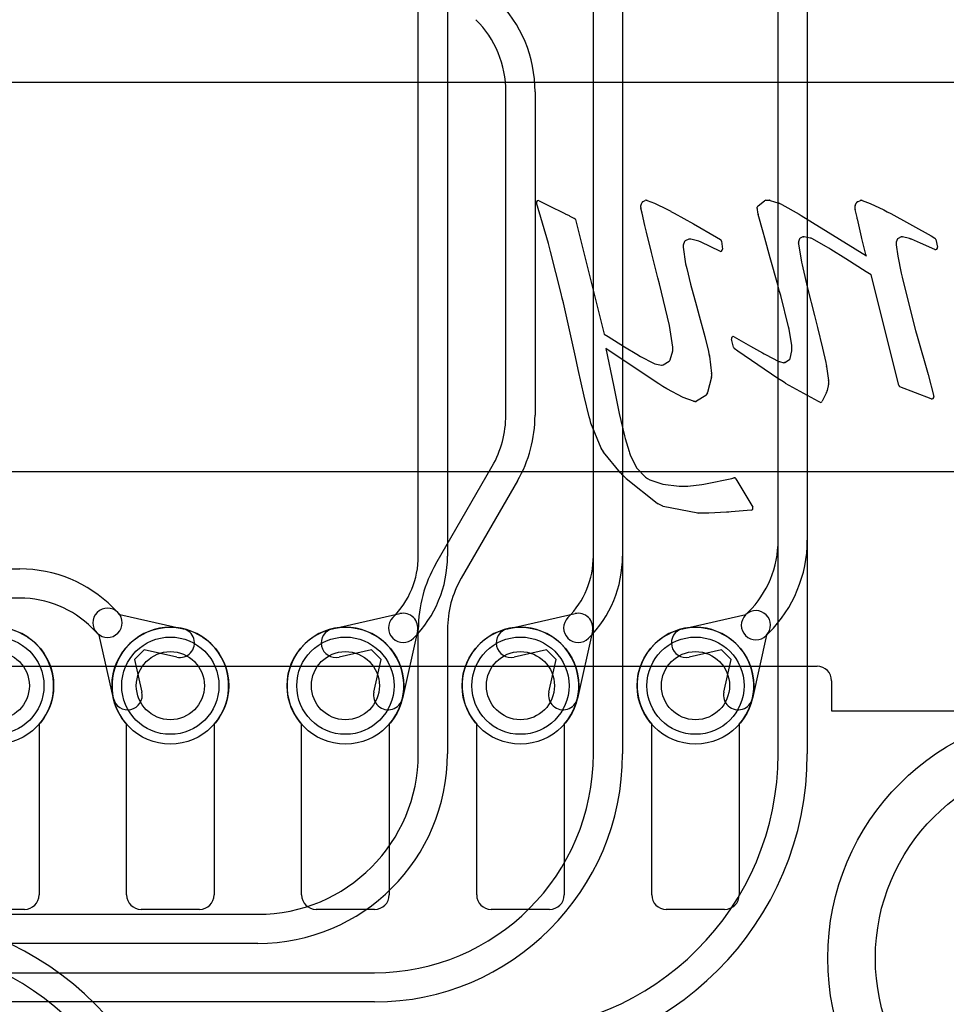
# Model space of a CAD drawing. Extents: x 0 to 29, y 0 to 17.
# Tile 6 of 9: x 17.3 to 22.1, y 4.8 to 9.8. Entities that reach past the tile are written whole.
import ezdxf

# ---------------------------------------------------------------- set-up
doc = ezdxf.new("R2010")
doc.units = 0
for name, color, linetype in [('Hole', 1, 'CONTINUOUS'), ('L1', 3, 'CONTINUOUS'), ('L2', 3, 'CONTINUOUS'), ('L3', 3, 'CONTINUOUS'), ('L4', 3, 'CONTINUOUS'), ('PartsArea-A', 111, 'CONTINUOUS'), ('PartsArea-B', 111, 'CONTINUOUS'), ('PartsSilk-B', 221, 'CONTINUOUS'), ('Resist-A', 2, 'CONTINUOUS'), ('Resist-B', 2, 'CONTINUOUS'), ('Silk-B', 140, 'CONTINUOUS')]:
    doc.layers.add(name, color=color, linetype=linetype)

msp = doc.modelspace()

# ---------------------------------------------------------------- linework, layer by layer
at = {"layer": 'Hole'}
for centre, radius in [((17.2, 6.4), 0.175), ((18.1, 6.4), 0.175), ((19, 6.4), 0.175), ((19.9, 6.4), 0.175), ((20.8, 6.4), 0.175), ((22.75, 5), 1.025)]:
    msp.add_circle(centre, radius, dxfattribs=at)
at = {"layer": 'L1'}
for p, q in [((17.425, 6.20157), (17.425, 5.325)), ((17.875, 5.325), (17.875, 6.20157)), ((18.325, 6.20157), (18.325, 5.325)), ((18.775, 5.325), (18.775, 6.20157)), ((19.225, 6.20157), (19.225, 5.325)), ((19.675, 5.325), (19.675, 6.20157)), ((20.125, 6.20157), (20.125, 5.325)), ((20.575, 5.325), (20.575, 6.20157)), ((21.025, 6.20157), (21.025, 5.325)), ((17.35, 5.25), (17.05, 5.25)), ((18.25, 5.25), (17.95, 5.25)), ((19.15, 5.25), (18.85, 5.25)), ((20.05, 5.25), (19.75, 5.25)), ((20.95, 5.25), (20.65, 5.25))]:
    msp.add_line(p, q, dxfattribs=at)
for centre in [(17.2, 6.4), (18.1, 6.4), (19, 6.4), (19.9, 6.4), (20.8, 6.4)]:
    msp.add_circle(centre, 0.3, dxfattribs=at)
for centre, radius, start, end in [((17.2, 6.4), 0.3, -41.40943, -138.59057), ((18.1, 6.4), 0.3, -41.40943, -138.59057), ((19, 6.4), 0.3, -41.40943, -138.59057), ((19.9, 6.4), 0.3, -41.40943, -138.59057), ((20.8, 6.4), 0.3, -41.40943, -138.59057), ((17.35, 5.325), 0.075, -90, 0), ((17.95, 5.325), 0.075, 180, -90), ((18.25, 5.325), 0.075, -90, 0), ((18.85, 5.325), 0.075, 180, -90), ((19.15, 5.325), 0.075, -90, 0), ((19.75, 5.325), 0.075, 180, -90), ((20.05, 5.325), 0.075, -90, 0), ((20.65, 5.325), 0.075, 180, -90), ((20.95, 5.325), 0.075, -90, 0)]:
    msp.add_arc(centre, radius, start, end, dxfattribs=at)
at = {"layer": 'L2'}
for p, q in [((20.275, 6.04998), (20.275, 9.9336)), ((20.425, 9.9336), (20.425, 6.04998)), ((21.225, 6.04994), (21.225, 9.85147)), ((21.375, 9.85147), (21.375, 6.04994)), ((19.825, 7.7902), (19.825, 9.45147)), ((19.975, 9.45147), (19.975, 7.7902)), ((19.46543, 7.02673), (19.75466, 7.5277)), ((19.88457, 7.4527), (19.59534, 6.95173)), ((19.375, 6.05002), (19.375, 6.68923)), ((19.525, 6.68923), (19.525, 6.05002)), ((11.8713, 5.22502), (18.55, 5.22502)), ((18.55, 5.07502), (11.8713, 5.07502)), ((11.3956, 4.92498), (19.15, 4.92498)), ((19.15, 4.77498), (11.3956, 4.77498))]:
    msp.add_line(p, q, dxfattribs=at)
for centre, radius, start, end in [((19.3, 9.45147), 0.675, 0, 45.0006), ((19.3, 9.45147), 0.525, 0, 45.00077), ((19.3, 7.7902), 0.525, -29.99977, 0), ((19.3, 7.7902), 0.675, -29.99988, 0), ((20.05, 6.68923), 0.675, 150.00012, 180), ((20.05, 6.68923), 0.525, 149.99982, 180), ((18.55, 6.05002), 0.825, -90, 0), ((18.55, 6.05002), 0.975, -90, 0), ((19.15, 6.04998), 1.125, -90, 0), ((19.15, 6.04998), 1.275, -90, 0), ((19.8, 6.04994), 1.425, -90, 0), ((19.8, 6.04994), 1.575, -90, 0)]:
    msp.add_arc(centre, radius, start, end, dxfattribs=at)
at = {"layer": 'L3'}
for p, q in [((19.375, 7.0664), (19.375, 10.64998)), ((19.525, 10.64998), (19.525, 7.0664)), ((20.275, 7.0664), (20.275, 10.65002)), ((20.425, 10.65002), (20.425, 7.0664)), ((21.225, 7.14853), (21.225, 10.65006)), ((21.375, 10.65006), (21.375, 7.14853)), ((17.2, 7), (17.32647, 7)), ((17.32647, 6.85), (17.2, 6.85)), ((17.80377, 6.80229), (17.82991, 6.77615)), ((17.82991, 6.77615), (17.84064, 6.76542)), ((17.84064, 6.76542), (18.16547, 6.69277)), ((18.93453, 6.69277), (19.28061, 6.77017)), ((19.83453, 6.69277), (20.18061, 6.77017)), ((20.73453, 6.69277), (21.05943, 6.76543)), ((21.05759, 6.76365), (21.07123, 6.77729)), ((17.72385, 6.67009), (17.69771, 6.69623)), ((19.37017, 6.68061), (19.29277, 6.33453)), ((20.27017, 6.68061), (20.19277, 6.33453)), ((17.73458, 6.65936), (17.72385, 6.67009)), ((17.80723, 6.33453), (17.73458, 6.65936)), ((21.16543, 6.65943), (21.09277, 6.33453)), ((21.17729, 6.67123), (21.16365, 6.65759)), ((17.96588, 6.58371), (17.91629, 6.53412)), ((18.13273, 6.54639), (17.96588, 6.58371)), ((19.13412, 6.58371), (18.96727, 6.54639)), ((19.18371, 6.53412), (19.13412, 6.58371)), ((20.03412, 6.58371), (19.86727, 6.54639)), ((20.08371, 6.53412), (20.03412, 6.58371)), ((20.93412, 6.58371), (20.76727, 6.54639)), ((20.98371, 6.53412), (20.93412, 6.58371)), ((17.91629, 6.53412), (17.95361, 6.36727)), ((19.14639, 6.36727), (19.18371, 6.53412)), ((20.04639, 6.36727), (20.08371, 6.53412)), ((20.94639, 6.36727), (20.98371, 6.53412))]:
    msp.add_line(p, q, dxfattribs=at)
for centre in [(17.2, 6.4), (18.1, 6.4), (19, 6.4), (19.9, 6.4), (20.8, 6.4)]:
    msp.add_circle(centre, 0.3, dxfattribs=at)
for centre, radius, start, end in [((20.7, 7.14853), 0.525, -45.00077, 0), ((20.7, 7.14853), 0.675, -45.0006, 0), ((18.92757, 7.0664), 0.44743, -45.00091, 0), ((18.92757, 7.0664), 0.59743, -45.00068, 0), ((19.82757, 7.06639), 0.44743, -45, 0.00128), ((19.82757, 7.06639), 0.59743, -45, 0.00096), ((17.32647, 6.325), 0.675, 44.9994, 90), ((17.32647, 6.325), 0.525, 44.99923, 90), ((17.77688, 6.72312), 0.075, 45, -135), ((21.11062, 6.71062), 0.075, -43.04406, 133.04405), ((17.77688, 6.72312), 0.075, -135, 45), ((19.29698, 6.69698), 0.075, 135, -45.00077), ((19.29698, 6.69698), 0.075, -12.60753, 102.60753), ((20.19699, 6.69697), 0.075, 135, -45), ((20.19698, 6.69698), 0.075, -12.60753, 102.60753), ((21.11062, 6.71062), 0.075, 135, -45), ((18.1491, 6.61958), 0.075, -102.60753, 77.39338), ((18.9509, 6.61958), 0.075, 102.60753, -77.39338), ((19.8509, 6.61958), 0.075, 102.60753, -77.39338), ((20.7509, 6.61958), 0.075, 102.60753, -77.39338), ((17.88042, 6.3509), 0.075, -167.39247, 12.60661), ((19.21958, 6.3509), 0.075, 167.39247, -12.60661), ((20.11958, 6.3509), 0.075, 167.39247, -12.60661), ((21.01958, 6.3509), 0.075, 167.39247, -12.60661), ((16.6, 3.65002), 1.575, 0, 90), ((16.6, 3.65002), 1.425, 0, 90)]:
    msp.add_arc(centre, radius, start, end, dxfattribs=at)
at = {"layer": 'L4'}
for p, q in [((17.425, 6.20157), (17.425, 5.325)), ((17.875, 5.325), (17.875, 6.20157)), ((18.325, 6.20157), (18.325, 5.325)), ((18.775, 5.325), (18.775, 6.20157)), ((19.225, 6.20157), (19.225, 5.325)), ((19.675, 5.325), (19.675, 6.20157)), ((20.125, 6.20157), (20.125, 5.325)), ((20.575, 5.325), (20.575, 6.20157)), ((21.025, 6.20157), (21.025, 5.325)), ((17.35, 5.25), (17.05, 5.25)), ((18.25, 5.25), (17.95, 5.25)), ((19.15, 5.25), (18.85, 5.25)), ((20.05, 5.25), (19.75, 5.25)), ((20.95, 5.25), (20.65, 5.25))]:
    msp.add_line(p, q, dxfattribs=at)
for centre in [(17.2, 6.4), (18.1, 6.4), (19, 6.4), (19.9, 6.4), (20.8, 6.4)]:
    msp.add_circle(centre, 0.3, dxfattribs=at)
for centre, radius, start, end in [((17.2, 6.4), 0.3, -41.40943, -138.59057), ((18.1, 6.4), 0.3, -41.40943, -138.59057), ((19, 6.4), 0.3, -41.40943, -138.59057), ((19.9, 6.4), 0.3, -41.40943, -138.59057), ((20.8, 6.4), 0.3, -41.40943, -138.59057), ((17.35, 5.325), 0.075, -90, 0), ((17.95, 5.325), 0.075, 180, -90), ((18.25, 5.325), 0.075, -90, 0), ((18.85, 5.325), 0.075, 180, -90), ((19.15, 5.325), 0.075, -90, 0), ((19.75, 5.325), 0.075, 180, -90), ((20.05, 5.325), 0.075, -90, 0), ((20.65, 5.325), 0.075, 180, -90), ((20.95, 5.325), 0.075, -90, 0)]:
    msp.add_arc(centre, radius, start, end, dxfattribs=at)
at = {"layer": 'PartsArea-A'}
for p, q in [((23.5, 9.5), (5.5, 9.5)), ((5.5, 7.5), (23.5, 7.5))]:
    msp.add_line(p, q, dxfattribs=at)
at = {"layer": 'PartsArea-B'}
for p, q in [((23.5, 9.5), (5.5, 9.5)), ((5.5, 7.5), (23.5, 7.5))]:
    msp.add_line(p, q, dxfattribs=at)
at = {"layer": 'PartsSilk-B'}
for p, q in [((20.04342, 8.67171), (19.98253, 8.88097)), ((19.99688, 8.89256), (20.04342, 8.86745)), ((20.04342, 8.86745), (20.12869, 8.82607)), ((20.51929, 8.85706), (20.51929, 8.86803)), ((20.52025, 8.87231), (20.52538, 8.88313)), ((20.53061, 8.88835), (20.54199, 8.89364)), ((20.54711, 8.89453), (20.54844, 8.89441)), ((20.55102, 8.89382), (20.58866, 8.87983)), ((20.58958, 8.87944), (20.6555, 8.84715)), ((21.11797, 8.85317), (21.11797, 8.85863)), ((21.12187, 8.86655), (21.15564, 8.89257)), ((21.16174, 8.89465), (21.18048, 8.89465)), ((21.18348, 8.89419), (21.22861, 8.87999)), ((21.22965, 8.8796), (21.23638, 8.87663)), ((21.23638, 8.87663), (21.24302, 8.87388)), ((21.24409, 8.87336), (21.3333, 8.8234)), ((21.62044, 8.84963), (21.62044, 8.86548)), ((21.62147, 8.8699), (21.62746, 8.88205)), ((21.62936, 8.8847), (21.63001, 8.88535)), ((21.63314, 8.88747), (21.64793, 8.89381)), ((21.65273, 8.89458), (21.65469, 8.89441)), ((21.65733, 8.89382), (21.69734, 8.87889)), ((21.69814, 8.87855), (21.76765, 8.8454)), ((20.12922, 8.82579), (20.13043, 8.82511)), ((20.13043, 8.82511), (20.1497, 8.81576)), ((20.1497, 8.81576), (20.15201, 8.81469)), ((20.15201, 8.81469), (20.15417, 8.81377)), ((20.15473, 8.81351), (20.17853, 8.80158)), ((20.52558, 8.82764), (20.51953, 8.85489)), ((20.54009, 8.76467), (20.5256, 8.82757)), ((20.65585, 8.84697), (20.67282, 8.83782)), ((20.673, 8.83772), (20.69031, 8.82864)), ((20.69051, 8.82853), (20.79037, 8.77321)), ((21.12106, 8.83013), (21.11803, 8.8507)), ((21.12193, 8.82616), (21.1212, 8.82939)), ((21.12282, 8.82251), (21.12197, 8.82599)), ((21.14775, 8.73018), (21.12288, 8.82227)), ((21.3338, 8.8231), (21.34419, 8.81645)), ((21.34419, 8.81645), (21.67867, 8.60906)), ((21.62906, 8.81365), (21.62073, 8.84722)), ((21.63057, 8.80631), (21.62906, 8.81365)), ((21.63218, 8.79883), (21.63063, 8.80604)), ((21.768, 8.84522), (21.7858, 8.83587)), ((21.7858, 8.83587), (21.80395, 8.82653)), ((21.80423, 8.82638), (22.01124, 8.71125)), ((20.18375, 8.79507), (20.33129, 8.20648)), ((20.5482, 8.7311), (20.54011, 8.76456)), ((20.79053, 8.77312), (20.90755, 8.70542)), ((21.65376, 8.70681), (21.63222, 8.79865)), ((20.574, 8.62676), (20.54821, 8.73105)), ((20.90777, 8.70529), (20.92924, 8.69245)), ((21.15586, 8.70069), (21.14776, 8.73014)), ((21.35196, 8.70668), (21.33784, 8.69995)), ((21.35592, 8.70668), (21.35196, 8.70668)), ((21.35905, 8.70701), (21.35723, 8.70677)), ((21.39009, 8.70067), (21.35905, 8.70701)), ((21.65605, 8.69755), (21.65379, 8.70669)), ((21.85672, 8.70668), (21.84172, 8.69875)), ((21.86086, 8.70668), (21.85672, 8.70668)), ((21.86365, 8.70701), (21.86253, 8.70682)), ((21.89959, 8.69891), (21.86365, 8.70701)), ((22.01154, 8.71108), (22.03101, 8.69935)), ((20.04888, 8.65165), (20.04342, 8.67171)), ((20.74376, 8.683), (20.73618, 8.66469)), ((20.73618, 8.66469), (20.73618, 8.6532)), ((20.73618, 8.6532), (20.74909, 8.56849)), ((20.74678, 8.68635), (20.74376, 8.683)), ((20.76633, 8.69449), (20.74678, 8.68635)), ((20.77211, 8.69449), (20.76633, 8.69449)), ((20.77551, 8.69484), (20.77335, 8.69457)), ((20.81809, 8.68391), (20.77551, 8.69484)), ((20.82938, 8.67894), (20.81809, 8.68391)), ((20.92437, 8.63261), (20.82938, 8.67894)), ((20.93405, 8.68496), (20.93869, 8.64269)), ((21.18409, 8.59886), (21.15586, 8.70067)), ((21.3297, 8.67483), (21.32955, 8.67136)), ((21.32955, 8.67136), (21.3451, 8.57711)), ((21.33557, 8.69715), (21.32971, 8.68108)), ((21.32971, 8.68108), (21.32971, 8.67526)), ((21.33661, 8.69855), (21.33557, 8.69715)), ((21.33784, 8.69995), (21.33661, 8.69855)), ((21.39396, 8.6991), (21.39009, 8.70067)), ((21.39786, 8.69748), (21.39396, 8.6991)), ((21.47396, 8.65476), (21.39786, 8.69748)), ((21.48521, 8.64792), (21.47396, 8.65476)), ((21.67669, 8.61644), (21.65607, 8.69748)), ((21.83912, 8.69572), (21.83219, 8.67894)), ((21.83219, 8.67894), (21.83219, 8.67282)), ((21.83219, 8.67282), (21.83239, 8.66573)), ((21.83239, 8.66573), (21.84052, 8.60818)), ((21.84032, 8.69715), (21.83912, 8.69572)), ((21.84172, 8.69875), (21.84032, 8.69715)), ((21.9046, 8.69692), (21.89959, 8.69891)), ((21.9104, 8.69484), (21.90493, 8.69679)), ((21.95718, 8.67506), (21.9104, 8.69484)), ((22.0306, 8.64208), (21.95718, 8.67506)), ((22.0356, 8.69299), (22.04459, 8.65335)), ((20.05442, 8.63163), (20.04889, 8.65161)), ((20.10943, 8.41478), (20.05442, 8.63163)), ((20.607, 8.49543), (20.57401, 8.62672)), ((21.49666, 8.641), (21.48524, 8.6479)), ((21.57379, 8.59318), (21.49666, 8.641)), ((21.67867, 8.60906), (21.67672, 8.61631)), ((21.84052, 8.60818), (21.85799, 8.5208)), ((20.74909, 8.56849), (20.75189, 8.55629)), ((20.75189, 8.55629), (20.75472, 8.54432)), ((21.22291, 8.45985), (21.1841, 8.59884)), ((21.3451, 8.57711), (21.34825, 8.56212)), ((21.34825, 8.56212), (21.35161, 8.54712)), ((21.67812, 8.52773), (21.57379, 8.59318)), ((20.75472, 8.54432), (20.77522, 8.46276)), ((21.35161, 8.54712), (21.37613, 8.44351)), ((21.70301, 8.51202), (21.67812, 8.52773)), ((21.84544, 7.94361), (21.70301, 8.51202)), ((21.85799, 8.5208), (21.86293, 8.49894)), ((20.61454, 8.4652), (20.607, 8.49543)), ((20.62606, 8.422), (20.61458, 8.46504)), ((20.77522, 8.46276), (20.80445, 8.3528)), ((21.2323, 8.42611), (21.22302, 8.45943)), ((21.86293, 8.49894), (21.86804, 8.47708)), ((21.86804, 8.47708), (21.93154, 8.22555)), ((20.11486, 8.39138), (20.10943, 8.41478)), ((20.66614, 8.25099), (20.62606, 8.422)), ((21.23814, 8.40541), (21.23231, 8.42607)), ((21.27906, 8.24389), (21.23814, 8.40541)), ((21.37613, 8.44351), (21.41146, 8.30199)), ((20.12056, 8.36813), (20.11489, 8.39126)), ((20.18305, 8.09018), (20.12056, 8.36813)), ((20.80456, 8.35239), (20.81152, 8.32636)), ((20.81152, 8.32636), (20.81881, 8.30073)), ((20.81885, 8.30058), (20.84737, 8.19415)), ((21.41146, 8.30199), (21.42008, 8.26793)), ((20.68309, 8.1396), (20.66614, 8.25099)), ((21.42009, 8.2679), (21.42665, 8.24162)), ((20.33129, 8.20648), (20.35143, 8.19415)), ((21.28157, 8.23228), (21.27906, 8.24389)), ((21.284, 8.22063), (21.28157, 8.23228)), ((21.29585, 8.14981), (21.284, 8.22063)), ((21.42667, 8.24156), (21.45258, 8.13482)), ((21.93154, 8.22555), (21.93932, 8.19695)), ((20.35147, 8.19413), (20.43543, 8.14223)), ((20.84741, 8.19397), (20.86651, 8.1172)), ((20.99509, 8.13903), (20.9844, 8.18152)), ((20.99905, 8.19265), (21.08231, 8.14526)), ((21.29585, 8.12125), (21.29585, 8.14981)), ((21.93932, 8.19695), (21.99571, 7.99991)), ((20.36618, 8.11365), (20.33855, 8.13322)), ((20.33855, 8.13322), (20.37791, 7.94493)), ((20.61102, 7.95106), (20.36643, 8.11348)), ((20.43543, 8.14223), (20.49863, 8.10378)), ((20.49863, 8.10378), (20.51734, 8.09249)), ((20.67033, 8.07428), (20.68289, 8.12054)), ((20.68289, 8.12635), (20.68309, 8.1396)), ((20.68289, 8.12054), (20.68289, 8.1262)), ((20.8666, 8.11683), (20.86891, 8.10573)), ((20.86891, 8.10573), (20.87132, 8.09501)), ((21.0177, 8.11962), (20.99888, 8.1334)), ((21.22365, 7.97866), (21.01796, 8.11944)), ((21.08231, 8.14526), (21.14458, 8.11009)), ((21.1447, 8.11002), (21.15362, 8.10482)), ((21.15362, 8.10482), (21.16296, 8.09988)), ((21.16296, 8.09988), (21.22509, 8.06777)), ((21.28739, 8.08173), (21.29585, 8.12125)), ((21.4526, 8.13472), (21.46962, 8.06135)), ((20.1968, 8.02565), (20.18305, 8.09018)), ((20.51734, 8.09249), (20.58367, 8.0572)), ((20.58367, 8.0572), (20.58738, 8.05557)), ((20.58738, 8.05557), (20.59125, 8.05417)), ((20.59125, 8.05417), (20.62606, 8.04783)), ((20.62606, 8.04783), (20.62905, 8.04799)), ((20.62927, 8.048), (20.63312, 8.04815)), ((20.63312, 8.04815), (20.66542, 8.06705)), ((20.66542, 8.06705), (20.66789, 8.07057)), ((20.66789, 8.07057), (20.67033, 8.07428)), ((20.87148, 8.09405), (20.8826, 8.00468)), ((21.22509, 8.06777), (21.22805, 8.06653)), ((21.22805, 8.06653), (21.23124, 8.0653)), ((21.23124, 8.0653), (21.25508, 8.05999)), ((21.25512, 8.06), (21.25628, 8.06014)), ((21.25696, 8.0602), (21.25982, 8.06035)), ((21.25982, 8.06035), (21.284, 8.07571)), ((21.284, 8.07571), (21.28563, 8.0787)), ((21.28577, 8.07894), (21.28739, 8.08173)), ((21.46969, 8.06104), (21.47165, 8.05118)), ((21.47165, 8.05118), (21.47384, 8.04182)), ((20.22713, 7.88783), (20.19681, 8.02558)), ((20.88268, 8.00317), (20.8825, 7.99682)), ((20.8825, 7.99682), (20.8825, 7.98815)), ((21.47402, 8.04084), (21.48351, 7.96832)), ((21.99579, 7.99965), (22.02485, 7.88645)), ((20.37791, 7.94493), (20.40153, 7.8327)), ((20.63221, 7.93825), (20.61138, 7.95083)), ((20.8822, 7.98573), (20.86256, 7.90711)), ((21.24357, 7.96613), (21.22398, 7.97844)), ((21.26318, 7.95391), (21.2436, 7.96611)), ((21.43231, 7.85999), (21.26362, 7.95366)), ((21.48324, 7.94998), (21.47686, 7.91658)), ((21.48358, 7.96662), (21.48342, 7.96261)), ((21.48342, 7.96261), (21.48342, 7.95186)), ((20.65306, 7.92577), (20.63224, 7.93823)), ((20.73593, 7.88153), (20.65349, 7.92553)), ((20.85817, 7.89919), (20.85546, 7.89492)), ((20.86133, 7.90421), (20.85831, 7.8994)), ((21.47364, 7.90668), (21.45178, 7.86174)), ((21.47532, 7.91149), (21.47415, 7.90793)), ((21.47657, 7.91544), (21.47535, 7.91159)), ((22.01154, 7.87464), (21.85152, 7.93672)), ((20.25326, 7.78207), (20.22719, 7.88758)), ((20.78945, 7.86141), (20.73714, 7.88098)), ((20.79637, 7.86044), (20.79207, 7.86082)), ((20.80084, 7.86059), (20.79781, 7.86042)), ((20.85237, 7.89183), (20.80564, 7.86213)), ((21.43857, 7.85704), (21.43294, 7.85966)), ((20.40157, 7.83251), (20.40488, 7.81611)), ((20.40488, 7.81611), (20.40842, 7.79948)), ((20.40842, 7.79948), (20.43491, 7.6837)), ((20.25773, 7.76563), (20.25332, 7.78184)), ((20.26214, 7.74971), (20.25774, 7.76559)), ((20.31509, 7.62045), (20.26253, 7.74858)), ((20.43491, 7.6837), (20.43653, 7.67697)), ((20.43653, 7.67697), (20.43845, 7.67046)), ((20.43845, 7.67046), (20.45839, 7.60374)), ((20.32134, 7.61026), (20.31588, 7.61891)), ((20.32724, 7.60127), (20.32144, 7.61012)), ((20.41495, 7.49407), (20.32786, 7.60041)), ((20.45839, 7.60374), (20.46051, 7.59707)), ((20.46053, 7.59699), (20.46526, 7.58169)), ((20.46526, 7.58169), (20.49811, 7.51763)), ((20.42639, 7.48202), (20.41545, 7.49352)), ((20.49811, 7.51763), (20.54275, 7.47141)), ((20.4429, 7.46417), (20.42661, 7.48178)), ((20.60222, 7.33674), (20.444, 7.46315)), ((20.54275, 7.47141), (20.55348, 7.46467)), ((20.55348, 7.46467), (20.56447, 7.45818)), ((20.56447, 7.45818), (20.63187, 7.4352)), ((20.85231, 7.43663), (20.98696, 7.46558)), ((20.98696, 7.46558), (20.99731, 7.46799)), ((21.00819, 7.46333), (21.09422, 7.31752)), ((20.63187, 7.4352), (20.71679, 7.42586)), ((20.71679, 7.42586), (20.76051, 7.42586)), ((20.76051, 7.42586), (20.83345, 7.43328)), ((20.83345, 7.43328), (20.84278, 7.43484)), ((20.84278, 7.43484), (20.85231, 7.43663)), ((20.61799, 7.32869), (20.60403, 7.33559)), ((20.63213, 7.32189), (20.61809, 7.32863)), ((20.81217, 7.28718), (20.63458, 7.32109)), ((20.8338, 7.28715), (20.81413, 7.287)), ((20.86795, 7.28715), (20.8338, 7.28715)), ((20.95928, 7.29133), (20.86841, 7.28716)), ((20.97131, 7.29208), (20.95944, 7.29134)), ((20.98323, 7.29292), (20.97143, 7.29209)), ((21.08653, 7.30248), (20.98345, 7.29294))]:
    msp.add_line(p, q, dxfattribs=at)
for centre, radius, start, end in [((19.99213, 8.88376), 0.01, 61.64104, -163.79481), ((20.52929, 8.86803), 0.01, 154.66472, 180), ((20.52929, 8.85706), 0.01, 180, -167.46498), ((20.53442, 8.87885), 0.01, 134.67584, 154.66472), ((20.53483, 8.87928), 0.01, 114.95115, 138.08094), ((20.54621, 8.88457), 0.01, 84.83669, 114.95115), ((20.54754, 8.88445), 0.01, 69.6251, 84.83669), ((20.58518, 8.87046), 0.01, 63.89617, 69.6251), ((21.12797, 8.85863), 0.01, 127.60354, 180), ((21.16174, 8.88465), 0.01, 90, 127.60354), ((21.18048, 8.88465), 0.01, 72.54344, 90), ((21.22561, 8.87045), 0.01, 66.1771, 72.54344), ((21.2392, 8.86464), 0.01, 60.71717, 67.53882), ((21.63044, 8.86548), 0.01, 153.76806, 180), ((21.63643, 8.87763), 0.01, 135, 153.76806), ((21.63708, 8.87828), 0.01, 113.20611, 135), ((21.65187, 8.88462), 0.01, 85.06501, 113.20611), ((21.65383, 8.88445), 0.01, 69.5177, 85.06501), ((21.69384, 8.86952), 0.01, 64.53665, 69.5177), ((20.12432, 8.81707), 0.01, 60.66721, 64.10085), ((20.15025, 8.80457), 0.01, 63.3837, 66.92178), ((20.53534, 8.82981), 0.01, -167.46498, -167.04835), ((20.6511, 8.83817), 0.01, 61.64104, 63.89617), ((20.66807, 8.82902), 0.01, 60.46122, 61.64104), ((20.68566, 8.81978), 0.01001, 61.00102, 62.30813), ((21.12792, 8.85216), 0.01, 174.2039, -171.60243), ((21.13095, 8.83159), 0.01, -171.60243, -167.28466), ((21.13168, 8.82836), 0.01, -167.28466, -166.28353), ((21.13253, 8.82488), 0.01, -166.28353, -164.86552), ((21.32841, 8.81468), 0.01, 57.37496, 60.71717), ((21.63044, 8.84963), 0.01, 180, -166.06099), ((21.64036, 8.80833), 0.01, -168.3416, -166.7562), ((21.76335, 8.83637), 0.01, 62.2815, 64.53665), ((21.79937, 8.81764), 0.01, 60.92314, 62.74313), ((20.17405, 8.79264), 0.01, 14.06404, 63.3837), ((20.54983, 8.76691), 0.01, -167.04835, -166.40844), ((20.78552, 8.76446), 0.01, 59.94968, 61.00102), ((21.64196, 8.80093), 0.01, -167.88124, -166.82507), ((20.55792, 8.73345), 0.01, -166.40844, -166.11658), ((20.90264, 8.69671), 0.01, 59.12471, 60.58918), ((21.1574, 8.73279), 0.01, -164.86552, -164.62928), ((21.35592, 8.71668), 0.01, -90, -82.46975), ((21.6635, 8.70909), 0.01, -166.82507, -166.11658), ((21.86086, 8.71668), 0.01, -90, -80.38697), ((22.00638, 8.70251), 0.01, 58.94784, 60.92314), ((20.77211, 8.70449), 0.01, -90, -82.87498), ((20.92411, 8.68387), 0.01, 6.25793, 59.12471), ((21.1655, 8.70334), 0.01, -164.62928, -164.51881), ((21.31971, 8.67526), 0.01, -2.46466, 0), ((21.66576, 8.69995), 0.01, -166.11658, -165.69972), ((21.90829, 8.70621), 0.01, -111.66304, -109.6307), ((22.03484, 8.65114), 0.01, -115.07918, 12.77124), ((22.02585, 8.69078), 0.01, 12.77124, 58.94784), ((20.05853, 8.65428), 0.01, -164.75493, -164.51881), ((20.58371, 8.62916), 0.01, -166.11658, -165.8804), ((20.92875, 8.6416), 0.01, -115.97571, 6.25793), ((21.49041, 8.65646), 0.01, -121.33721, -121.1308), ((21.68638, 8.61891), 0.01, -165.69972, -164.93577), ((21.19373, 8.60153), 0.01, -164.51881, -164.39307), ((20.62424, 8.46762), 0.01, -165.99156, -165.04644), ((21.23261, 8.46227), 0.01, -165.99156, -163.50378), ((21.24193, 8.42879), 0.01, -164.44827, -164.21205), ((20.1246, 8.39364), 0.01, -166.93666, -166.22786), ((20.79483, 8.35007), 0.01, 13.41107, 15.84308), ((20.80919, 8.29799), 0.01, 15.00891, 15.89819), ((21.41039, 8.26548), 0.01, 14.00844, 14.18918), ((21.41695, 8.2392), 0.01, 13.64724, 14.00844), ((20.34621, 8.18562), 0.01, 58.27994, 58.53513), ((20.83771, 8.19156), 0.01, 13.95282, 15.00891), ((20.9941, 8.18396), 0.01, 60.33328, -165.8804), ((20.37196, 8.12181), 0.01, -125.31121, -123.57881), ((20.69289, 8.1262), 0.01, 179.14063, 180), ((20.85681, 8.11479), 0.01, 11.77063, 13.95282), ((21.00479, 8.14147), 0.01, -165.8804, -126.21689), ((21.02361, 8.12769), 0.01, -126.21689, -124.40523), ((21.13966, 8.10138), 0.01, 59.74356, 60.53929), ((21.44286, 8.13246), 0.01, 13.06334, 13.64724), ((20.62966, 8.03801), 0.01, 92.23564, 93.49769), ((20.86156, 8.09282), 0.01, 7.06814, 12.64685), ((21.25632, 8.05007), 0.01, 96.89055, 97.12502), ((21.25748, 8.05021), 0.01, 92.97967, 96.89055), ((21.29441, 8.07391), 0.01, 149.79307, 151.38497), ((21.45988, 8.05909), 0.01, 11.24253, 13.06334), ((20.20658, 8.02773), 0.01, -167.99329, -167.58922), ((20.87268, 8.00345), 0.01, -1.60386, 7.06814), ((21.4641, 8.03954), 0.01, 7.46597, 13.17493), ((21.9861, 7.99716), 0.01, 14.41127, 15.96902), ((20.61655, 7.95939), 0.01, -123.57881, -121.1308), ((20.8725, 7.98815), 0.01, -14.00844, 0), ((21.2293, 7.98691), 0.01, -124.40523, -122.1329), ((21.24889, 7.9746), 0.01, -122.1329, -121.92646), ((21.26847, 7.9624), 0.01, -121.92646, -119.02677), ((21.47342, 7.95186), 0.01, -10.83791, 0), ((21.47359, 7.96702), 0.01, -2.2929, 7.46597), ((20.63738, 7.94681), 0.01, -121.1308, -120.92446), ((20.6582, 7.93435), 0.01, -120.92446, -118.10282), ((20.84701, 7.90027), 0.01, -57.58155, -32.33938), ((20.84984, 7.90472), 0.01, -33.57881, -32.1329), ((20.85286, 7.90953), 0.01, -32.1329, -14.00844), ((21.46465, 7.91105), 0.01, -25.92419, -18.18127), ((21.46582, 7.91461), 0.01, -18.18127, -17.5831), ((21.46704, 7.91846), 0.01, -17.5831, -10.83791), ((21.85514, 7.94604), 0.01, -165.93596, -111.22677), ((20.2369, 7.88998), 0.01, -167.58922, -166.11658), ((20.74064, 7.89035), 0.01, -118.10282, -110.4823), ((20.79295, 7.87078), 0.01, -110.4823, -95.04917), ((20.79725, 7.8704), 0.01, -95.04917, -86.78837), ((20.80028, 7.87057), 0.01, -86.78837, -57.58155), ((21.43716, 7.86873), 0.01, -119.02677, -114.95115), ((21.44279, 7.86611), 0.01, -114.95115, -25.92419), ((22.01516, 7.88396), 0.01, -111.22677, 14.41127), ((20.39177, 7.83053), 0.01, 11.42232, 12.53502), ((20.26297, 7.78447), 0.01, -166.11658, -164.75493), ((20.26738, 7.76826), 0.01, -164.75493, -164.51881), ((20.27178, 7.75238), 0.01, -164.51881, -157.66661), ((20.32434, 7.62425), 0.01, -157.66661, -147.73965), ((20.3298, 7.6156), 0.01, -147.73965, -146.75506), ((20.3356, 7.60675), 0.01001, -146.75506, -140.67836), ((20.45098, 7.59404), 0.01, 17.16595, 17.63772), ((20.42269, 7.50041), 0.01, -140.67836, -136.41893), ((20.43386, 7.48867), 0.01, -138.32364, -136.45842), ((20.45024, 7.47096), 0.01, -137.22907, -128.624), ((20.99958, 7.45825), 0.01, 30.5411, 103.11915), ((20.60846, 7.34455), 0.01, -128.624, -116.3087), ((20.62242, 7.33765), 0.01001, -116.3087, -115.64307), ((20.63646, 7.33091), 0.01001, -115.64307, -100.83791), ((20.81405, 7.297), 0.01, -100.83791, -89.54164), ((20.86795, 7.29715), 0.01, -90, -87.36362), ((20.95882, 7.30132), 0.01, -87.36362, -86.44511), ((20.97069, 7.30206), 0.01, -86.44511, -85.75514), ((20.98253, 7.3029), 0.01, -85.98783, -84.72259), ((21.08561, 7.31244), 0.01, -84.72259, 30.5411)]:
    msp.add_arc(centre, radius, start, end, dxfattribs=at)
at = {"layer": 'Resist-A'}
for p, q in [((7.575, 6.5), (21.425, 6.5)), ((21.5, 6.425), (21.5, 6.27)), ((21.5, 6.27), (22.75, 6.27))]:
    msp.add_line(p, q, dxfattribs=at)
for centre, radius in [((17.2, 6.4), 0.25), ((18.1, 6.4), 0.25), ((19, 6.4), 0.25), ((19.9, 6.4), 0.25), ((20.8, 6.4), 0.25), ((22.75, 5), 1.27)]:
    msp.add_circle(centre, radius, dxfattribs=at)
msp.add_arc((21.425, 6.425), 0.075, 0, 90, dxfattribs=at)
at = {"layer": 'Resist-B'}
for p, q in [((7.575, 6.5), (21.425, 6.5)), ((21.5, 6.425), (21.5, 6.27)), ((21.5, 6.27), (22.75, 6.27))]:
    msp.add_line(p, q, dxfattribs=at)
for centre, radius in [((17.2, 6.4), 0.25), ((18.1, 6.4), 0.25), ((19, 6.4), 0.25), ((19.9, 6.4), 0.25), ((20.8, 6.4), 0.25), ((22.75, 5), 1.27)]:
    msp.add_circle(centre, radius, dxfattribs=at)
msp.add_arc((21.425, 6.425), 0.075, 0, 90, dxfattribs=at)
at = {"layer": 'Silk-B'}
for p, q in [((20.04342, 8.67171), (19.98253, 8.88097)), ((19.99688, 8.89256), (20.04342, 8.86745)), ((20.04342, 8.86745), (20.12869, 8.82607)), ((20.51929, 8.85706), (20.51929, 8.86803)), ((20.52025, 8.87231), (20.52538, 8.88313)), ((20.53061, 8.88835), (20.54199, 8.89364)), ((20.54711, 8.89453), (20.54844, 8.89441)), ((20.55102, 8.89382), (20.58866, 8.87983)), ((20.58958, 8.87944), (20.6555, 8.84715)), ((21.11797, 8.85317), (21.11797, 8.85863)), ((21.12187, 8.86655), (21.15564, 8.89257)), ((21.16174, 8.89465), (21.18048, 8.89465)), ((21.18348, 8.89419), (21.22861, 8.87999)), ((21.22965, 8.8796), (21.23638, 8.87663)), ((21.23638, 8.87663), (21.24302, 8.87388)), ((21.24409, 8.87336), (21.3333, 8.8234)), ((21.62044, 8.84963), (21.62044, 8.86548)), ((21.62147, 8.8699), (21.62746, 8.88205)), ((21.62936, 8.8847), (21.63001, 8.88535)), ((21.63314, 8.88747), (21.64793, 8.89381)), ((21.65273, 8.89458), (21.65469, 8.89441)), ((21.65733, 8.89382), (21.69734, 8.87889)), ((21.69814, 8.87855), (21.76765, 8.8454)), ((20.12922, 8.82579), (20.13043, 8.82511)), ((20.13043, 8.82511), (20.1497, 8.81576)), ((20.1497, 8.81576), (20.15201, 8.81469)), ((20.15201, 8.81469), (20.15417, 8.81377)), ((20.15473, 8.81351), (20.17853, 8.80158)), ((20.52558, 8.82764), (20.51953, 8.85489)), ((20.54009, 8.76467), (20.5256, 8.82757)), ((20.65585, 8.84697), (20.67282, 8.83782)), ((20.673, 8.83772), (20.69031, 8.82864)), ((20.69051, 8.82853), (20.79037, 8.77321)), ((21.12106, 8.83013), (21.11803, 8.8507)), ((21.12193, 8.82616), (21.1212, 8.82939)), ((21.12282, 8.82251), (21.12197, 8.82599)), ((21.14775, 8.73018), (21.12288, 8.82227)), ((21.3338, 8.8231), (21.34419, 8.81645)), ((21.34419, 8.81645), (21.67867, 8.60906)), ((21.62906, 8.81365), (21.62073, 8.84722)), ((21.63057, 8.80631), (21.62906, 8.81365)), ((21.63218, 8.79883), (21.63063, 8.80604)), ((21.768, 8.84522), (21.7858, 8.83587)), ((21.7858, 8.83587), (21.80395, 8.82653)), ((21.80423, 8.82638), (22.01124, 8.71125)), ((20.18375, 8.79507), (20.33129, 8.20648)), ((20.5482, 8.7311), (20.54011, 8.76456)), ((20.79053, 8.77312), (20.90755, 8.70542)), ((21.65376, 8.70681), (21.63222, 8.79865)), ((20.574, 8.62676), (20.54821, 8.73105)), ((20.90777, 8.70529), (20.92924, 8.69245)), ((21.15586, 8.70069), (21.14776, 8.73014)), ((21.35196, 8.70668), (21.33784, 8.69995)), ((21.35592, 8.70668), (21.35196, 8.70668)), ((21.35905, 8.70701), (21.35723, 8.70677)), ((21.39009, 8.70067), (21.35905, 8.70701)), ((21.65605, 8.69755), (21.65379, 8.70669)), ((21.85672, 8.70668), (21.84172, 8.69875)), ((21.86086, 8.70668), (21.85672, 8.70668)), ((21.86365, 8.70701), (21.86253, 8.70682)), ((21.89959, 8.69891), (21.86365, 8.70701)), ((22.01154, 8.71108), (22.03101, 8.69935)), ((20.04888, 8.65165), (20.04342, 8.67171)), ((20.74376, 8.683), (20.73618, 8.66469)), ((20.73618, 8.66469), (20.73618, 8.6532)), ((20.73618, 8.6532), (20.74909, 8.56849)), ((20.74678, 8.68635), (20.74376, 8.683)), ((20.76633, 8.69449), (20.74678, 8.68635)), ((20.77211, 8.69449), (20.76633, 8.69449)), ((20.77551, 8.69484), (20.77335, 8.69457)), ((20.81809, 8.68391), (20.77551, 8.69484)), ((20.82938, 8.67894), (20.81809, 8.68391)), ((20.92437, 8.63261), (20.82938, 8.67894)), ((20.93405, 8.68496), (20.93869, 8.64269)), ((21.18409, 8.59886), (21.15586, 8.70067)), ((21.3297, 8.67483), (21.32955, 8.67136)), ((21.32955, 8.67136), (21.3451, 8.57711)), ((21.33557, 8.69715), (21.32971, 8.68108)), ((21.32971, 8.68108), (21.32971, 8.67526)), ((21.33661, 8.69855), (21.33557, 8.69715)), ((21.33784, 8.69995), (21.33661, 8.69855)), ((21.39396, 8.6991), (21.39009, 8.70067)), ((21.39786, 8.69748), (21.39396, 8.6991)), ((21.47396, 8.65476), (21.39786, 8.69748)), ((21.48521, 8.64792), (21.47396, 8.65476)), ((21.67669, 8.61644), (21.65607, 8.69748)), ((21.83912, 8.69572), (21.83219, 8.67894)), ((21.83219, 8.67894), (21.83219, 8.67282)), ((21.83219, 8.67282), (21.83239, 8.66573)), ((21.83239, 8.66573), (21.84052, 8.60818)), ((21.84032, 8.69715), (21.83912, 8.69572)), ((21.84172, 8.69875), (21.84032, 8.69715)), ((21.9046, 8.69692), (21.89959, 8.69891)), ((21.9104, 8.69484), (21.90493, 8.69679)), ((21.95718, 8.67506), (21.9104, 8.69484)), ((22.0306, 8.64208), (21.95718, 8.67506)), ((22.0356, 8.69299), (22.04459, 8.65335)), ((20.05442, 8.63163), (20.04889, 8.65161)), ((20.10943, 8.41478), (20.05442, 8.63163)), ((20.607, 8.49543), (20.57401, 8.62672)), ((21.49666, 8.641), (21.48524, 8.6479)), ((21.57379, 8.59318), (21.49666, 8.641)), ((21.67867, 8.60906), (21.67672, 8.61631)), ((21.84052, 8.60818), (21.85799, 8.5208)), ((20.74909, 8.56849), (20.75189, 8.55629)), ((20.75189, 8.55629), (20.75472, 8.54432)), ((21.22291, 8.45985), (21.1841, 8.59884)), ((21.3451, 8.57711), (21.34825, 8.56212)), ((21.34825, 8.56212), (21.35161, 8.54712)), ((21.67812, 8.52773), (21.57379, 8.59318)), ((20.75472, 8.54432), (20.77522, 8.46276)), ((21.35161, 8.54712), (21.37613, 8.44351)), ((21.70301, 8.51202), (21.67812, 8.52773)), ((21.84544, 7.94361), (21.70301, 8.51202)), ((21.85799, 8.5208), (21.86293, 8.49894)), ((20.61454, 8.4652), (20.607, 8.49543)), ((20.62606, 8.422), (20.61458, 8.46504)), ((20.77522, 8.46276), (20.80445, 8.3528)), ((21.2323, 8.42611), (21.22302, 8.45943)), ((21.86293, 8.49894), (21.86804, 8.47708)), ((21.86804, 8.47708), (21.93154, 8.22555)), ((20.11486, 8.39138), (20.10943, 8.41478)), ((20.66614, 8.25099), (20.62606, 8.422)), ((21.23814, 8.40541), (21.23231, 8.42607)), ((21.27906, 8.24389), (21.23814, 8.40541)), ((21.37613, 8.44351), (21.41146, 8.30199)), ((20.12056, 8.36813), (20.11489, 8.39126)), ((20.18305, 8.09018), (20.12056, 8.36813)), ((20.80456, 8.35239), (20.81152, 8.32636)), ((20.81152, 8.32636), (20.81881, 8.30073)), ((20.81885, 8.30058), (20.84737, 8.19415)), ((21.41146, 8.30199), (21.42008, 8.26793)), ((20.68309, 8.1396), (20.66614, 8.25099)), ((21.42009, 8.2679), (21.42665, 8.24162)), ((20.33129, 8.20648), (20.35143, 8.19415)), ((21.28157, 8.23228), (21.27906, 8.24389)), ((21.284, 8.22063), (21.28157, 8.23228)), ((21.29585, 8.14981), (21.284, 8.22063)), ((21.42667, 8.24156), (21.45258, 8.13482)), ((21.93154, 8.22555), (21.93932, 8.19695)), ((20.35147, 8.19413), (20.43543, 8.14223)), ((20.84741, 8.19397), (20.86651, 8.1172)), ((20.99509, 8.13903), (20.9844, 8.18152)), ((20.99905, 8.19265), (21.08231, 8.14526)), ((21.29585, 8.12125), (21.29585, 8.14981)), ((21.93932, 8.19695), (21.99571, 7.99991)), ((20.36618, 8.11365), (20.33855, 8.13322)), ((20.33855, 8.13322), (20.37791, 7.94493)), ((20.61102, 7.95106), (20.36643, 8.11348)), ((20.43543, 8.14223), (20.49863, 8.10378)), ((20.49863, 8.10378), (20.51734, 8.09249)), ((20.67033, 8.07428), (20.68289, 8.12054)), ((20.68289, 8.12635), (20.68309, 8.1396)), ((20.68289, 8.12054), (20.68289, 8.1262)), ((20.8666, 8.11683), (20.86891, 8.10573)), ((20.86891, 8.10573), (20.87132, 8.09501)), ((21.0177, 8.11962), (20.99888, 8.1334)), ((21.22365, 7.97866), (21.01796, 8.11944)), ((21.08231, 8.14526), (21.14458, 8.11009)), ((21.1447, 8.11002), (21.15362, 8.10482)), ((21.15362, 8.10482), (21.16296, 8.09988)), ((21.16296, 8.09988), (21.22509, 8.06777)), ((21.28739, 8.08173), (21.29585, 8.12125)), ((21.4526, 8.13472), (21.46962, 8.06135)), ((20.1968, 8.02565), (20.18305, 8.09018)), ((20.51734, 8.09249), (20.58367, 8.0572)), ((20.58367, 8.0572), (20.58738, 8.05557)), ((20.58738, 8.05557), (20.59125, 8.05417)), ((20.59125, 8.05417), (20.62606, 8.04783)), ((20.62606, 8.04783), (20.62905, 8.04799)), ((20.62927, 8.048), (20.63312, 8.04815)), ((20.63312, 8.04815), (20.66542, 8.06705)), ((20.66542, 8.06705), (20.66789, 8.07057)), ((20.66789, 8.07057), (20.67033, 8.07428)), ((20.87148, 8.09405), (20.8826, 8.00468)), ((21.22509, 8.06777), (21.22805, 8.06653)), ((21.22805, 8.06653), (21.23124, 8.0653)), ((21.23124, 8.0653), (21.25508, 8.05999)), ((21.25512, 8.06), (21.25628, 8.06014)), ((21.25696, 8.0602), (21.25982, 8.06035)), ((21.25982, 8.06035), (21.284, 8.07571)), ((21.284, 8.07571), (21.28563, 8.0787)), ((21.28577, 8.07894), (21.28739, 8.08173)), ((21.46969, 8.06104), (21.47165, 8.05118)), ((21.47165, 8.05118), (21.47384, 8.04182)), ((20.22713, 7.88783), (20.19681, 8.02558)), ((20.88268, 8.00317), (20.8825, 7.99682)), ((20.8825, 7.99682), (20.8825, 7.98815)), ((21.47402, 8.04084), (21.48351, 7.96832)), ((21.99579, 7.99965), (22.02485, 7.88645)), ((20.37791, 7.94493), (20.40153, 7.8327)), ((20.63221, 7.93825), (20.61138, 7.95083)), ((20.8822, 7.98573), (20.86256, 7.90711)), ((21.24357, 7.96613), (21.22398, 7.97844)), ((21.26318, 7.95391), (21.2436, 7.96611)), ((21.43231, 7.85999), (21.26362, 7.95366)), ((21.48324, 7.94998), (21.47686, 7.91658)), ((21.48358, 7.96662), (21.48342, 7.96261)), ((21.48342, 7.96261), (21.48342, 7.95186)), ((20.65306, 7.92577), (20.63224, 7.93823)), ((20.73593, 7.88153), (20.65349, 7.92553)), ((20.85817, 7.89919), (20.85546, 7.89492)), ((20.86133, 7.90421), (20.85831, 7.8994)), ((21.47364, 7.90668), (21.45178, 7.86174)), ((21.47532, 7.91149), (21.47415, 7.90793)), ((21.47657, 7.91544), (21.47535, 7.91159)), ((22.01154, 7.87464), (21.85152, 7.93672)), ((20.25326, 7.78207), (20.22719, 7.88758)), ((20.78945, 7.86141), (20.73714, 7.88098)), ((20.79637, 7.86044), (20.79207, 7.86082)), ((20.80084, 7.86059), (20.79781, 7.86042)), ((20.85237, 7.89183), (20.80564, 7.86213)), ((21.43857, 7.85704), (21.43294, 7.85966)), ((20.40157, 7.83251), (20.40488, 7.81611)), ((20.40488, 7.81611), (20.40842, 7.79948)), ((20.40842, 7.79948), (20.43491, 7.6837)), ((20.25773, 7.76563), (20.25332, 7.78184)), ((20.26214, 7.74971), (20.25774, 7.76559)), ((20.31509, 7.62045), (20.26253, 7.74858)), ((20.43491, 7.6837), (20.43653, 7.67697)), ((20.43653, 7.67697), (20.43845, 7.67046)), ((20.43845, 7.67046), (20.45839, 7.60374)), ((20.32134, 7.61026), (20.31588, 7.61891)), ((20.32724, 7.60127), (20.32144, 7.61012)), ((20.41495, 7.49407), (20.32786, 7.60041)), ((20.45839, 7.60374), (20.46051, 7.59707)), ((20.46053, 7.59699), (20.46526, 7.58169)), ((20.46526, 7.58169), (20.49811, 7.51763)), ((20.42639, 7.48202), (20.41545, 7.49352)), ((20.49811, 7.51763), (20.54275, 7.47141)), ((20.4429, 7.46417), (20.42661, 7.48178)), ((20.60222, 7.33674), (20.444, 7.46315)), ((20.54275, 7.47141), (20.55348, 7.46467)), ((20.55348, 7.46467), (20.56447, 7.45818)), ((20.56447, 7.45818), (20.63187, 7.4352)), ((20.85231, 7.43663), (20.98696, 7.46558)), ((20.98696, 7.46558), (20.99731, 7.46799)), ((21.00819, 7.46333), (21.09422, 7.31752)), ((20.63187, 7.4352), (20.71679, 7.42586)), ((20.71679, 7.42586), (20.76051, 7.42586)), ((20.76051, 7.42586), (20.83345, 7.43328)), ((20.83345, 7.43328), (20.84278, 7.43484)), ((20.84278, 7.43484), (20.85231, 7.43663)), ((20.61799, 7.32869), (20.60403, 7.33559)), ((20.63213, 7.32189), (20.61809, 7.32863)), ((20.81217, 7.28718), (20.63458, 7.32109)), ((20.8338, 7.28715), (20.81413, 7.287)), ((20.86795, 7.28715), (20.8338, 7.28715)), ((20.95928, 7.29133), (20.86841, 7.28716)), ((20.97131, 7.29208), (20.95944, 7.29134)), ((20.98323, 7.29292), (20.97143, 7.29209)), ((21.08653, 7.30248), (20.98345, 7.29294))]:
    msp.add_line(p, q, dxfattribs=at)
for centre, radius, start, end in [((19.99213, 8.88376), 0.01, 61.64104, -163.79481), ((20.52929, 8.86803), 0.01, 154.66472, 180), ((20.52929, 8.85706), 0.01, 180, -167.46498), ((20.53442, 8.87885), 0.01, 134.67584, 154.66472), ((20.53483, 8.87928), 0.01, 114.95115, 138.08094), ((20.54621, 8.88457), 0.01, 84.83669, 114.95115), ((20.54754, 8.88445), 0.01, 69.6251, 84.83669), ((20.58518, 8.87046), 0.01, 63.89617, 69.6251), ((21.12797, 8.85863), 0.01, 127.60354, 180), ((21.16174, 8.88465), 0.01, 90, 127.60354), ((21.18048, 8.88465), 0.01, 72.54344, 90), ((21.22561, 8.87045), 0.01, 66.1771, 72.54344), ((21.2392, 8.86464), 0.01, 60.71717, 67.53882), ((21.63044, 8.86548), 0.01, 153.76806, 180), ((21.63643, 8.87763), 0.01, 135, 153.76806), ((21.63708, 8.87828), 0.01, 113.20611, 135), ((21.65187, 8.88462), 0.01, 85.06501, 113.20611), ((21.65383, 8.88445), 0.01, 69.5177, 85.06501), ((21.69384, 8.86952), 0.01, 64.53665, 69.5177), ((20.12432, 8.81707), 0.01, 60.66721, 64.10085), ((20.15025, 8.80457), 0.01, 63.3837, 66.92178), ((20.53534, 8.82981), 0.01, -167.46498, -167.04835), ((20.6511, 8.83817), 0.01, 61.64104, 63.89617), ((20.66807, 8.82902), 0.01, 60.46122, 61.64104), ((20.68566, 8.81978), 0.01001, 61.00102, 62.30813), ((21.12792, 8.85216), 0.01, 174.2039, -171.60243), ((21.13095, 8.83159), 0.01, -171.60243, -167.28466), ((21.13168, 8.82836), 0.01, -167.28466, -166.28353), ((21.13253, 8.82488), 0.01, -166.28353, -164.86552), ((21.32841, 8.81468), 0.01, 57.37496, 60.71717), ((21.63044, 8.84963), 0.01, 180, -166.06099), ((21.64036, 8.80833), 0.01, -168.3416, -166.7562), ((21.76335, 8.83637), 0.01, 62.2815, 64.53665), ((21.79937, 8.81764), 0.01, 60.92314, 62.74313), ((20.17405, 8.79264), 0.01, 14.06404, 63.3837), ((20.54983, 8.76691), 0.01, -167.04835, -166.40844), ((20.78552, 8.76446), 0.01, 59.94968, 61.00102), ((21.64196, 8.80093), 0.01, -167.88124, -166.82507), ((20.55792, 8.73345), 0.01, -166.40844, -166.11658), ((20.90264, 8.69671), 0.01, 59.12471, 60.58918), ((21.1574, 8.73279), 0.01, -164.86552, -164.62928), ((21.35592, 8.71668), 0.01, -90, -82.46975), ((21.6635, 8.70909), 0.01, -166.82507, -166.11658), ((21.86086, 8.71668), 0.01, -90, -80.38697), ((22.00638, 8.70251), 0.01, 58.94784, 60.92314), ((20.77211, 8.70449), 0.01, -90, -82.87498), ((20.92411, 8.68387), 0.01, 6.25793, 59.12471), ((21.1655, 8.70334), 0.01, -164.62928, -164.51881), ((21.31971, 8.67526), 0.01, -2.46466, 0), ((21.66576, 8.69995), 0.01, -166.11658, -165.69972), ((21.90829, 8.70621), 0.01, -111.66304, -109.6307), ((22.03484, 8.65114), 0.01, -115.07918, 12.77124), ((22.02585, 8.69078), 0.01, 12.77124, 58.94784), ((20.05853, 8.65428), 0.01, -164.75493, -164.51881), ((20.58371, 8.62916), 0.01, -166.11658, -165.8804), ((20.92875, 8.6416), 0.01, -115.97571, 6.25793), ((21.49041, 8.65646), 0.01, -121.33721, -121.1308), ((21.68638, 8.61891), 0.01, -165.69972, -164.93577), ((21.19373, 8.60153), 0.01, -164.51881, -164.39307), ((20.62424, 8.46762), 0.01, -165.99156, -165.04644), ((21.23261, 8.46227), 0.01, -165.99156, -163.50378), ((21.24193, 8.42879), 0.01, -164.44827, -164.21205), ((20.1246, 8.39364), 0.01, -166.93666, -166.22786), ((20.79483, 8.35007), 0.01, 13.41107, 15.84308), ((20.80919, 8.29799), 0.01, 15.00891, 15.89819), ((21.41039, 8.26548), 0.01, 14.00844, 14.18918), ((21.41695, 8.2392), 0.01, 13.64724, 14.00844), ((20.34621, 8.18562), 0.01, 58.27994, 58.53513), ((20.83771, 8.19156), 0.01, 13.95282, 15.00891), ((20.9941, 8.18396), 0.01, 60.33328, -165.8804), ((20.37196, 8.12181), 0.01, -125.31121, -123.57881), ((20.69289, 8.1262), 0.01, 179.14063, 180), ((20.85681, 8.11479), 0.01, 11.77063, 13.95282), ((21.00479, 8.14147), 0.01, -165.8804, -126.21689), ((21.02361, 8.12769), 0.01, -126.21689, -124.40523), ((21.13966, 8.10138), 0.01, 59.74356, 60.53929), ((21.44286, 8.13246), 0.01, 13.06334, 13.64724), ((20.62966, 8.03801), 0.01, 92.23564, 93.49769), ((20.86156, 8.09282), 0.01, 7.06814, 12.64685), ((21.25632, 8.05007), 0.01, 96.89055, 97.12502), ((21.25748, 8.05021), 0.01, 92.97967, 96.89055), ((21.29441, 8.07391), 0.01, 149.79307, 151.38497), ((21.45988, 8.05909), 0.01, 11.24253, 13.06334), ((20.20658, 8.02773), 0.01, -167.99329, -167.58922), ((20.87268, 8.00345), 0.01, -1.60386, 7.06814), ((21.4641, 8.03954), 0.01, 7.46597, 13.17493), ((21.9861, 7.99716), 0.01, 14.41127, 15.96902), ((20.61655, 7.95939), 0.01, -123.57881, -121.1308), ((20.8725, 7.98815), 0.01, -14.00844, 0), ((21.2293, 7.98691), 0.01, -124.40523, -122.1329), ((21.24889, 7.9746), 0.01, -122.1329, -121.92646), ((21.26847, 7.9624), 0.01, -121.92646, -119.02677), ((21.47342, 7.95186), 0.01, -10.83791, 0), ((21.47359, 7.96702), 0.01, -2.2929, 7.46597), ((20.63738, 7.94681), 0.01, -121.1308, -120.92446), ((20.6582, 7.93435), 0.01, -120.92446, -118.10282), ((20.84701, 7.90027), 0.01, -57.58155, -32.33938), ((20.84984, 7.90472), 0.01, -33.57881, -32.1329), ((20.85286, 7.90953), 0.01, -32.1329, -14.00844), ((21.46465, 7.91105), 0.01, -25.92419, -18.18127), ((21.46582, 7.91461), 0.01, -18.18127, -17.5831), ((21.46704, 7.91846), 0.01, -17.5831, -10.83791), ((21.85514, 7.94604), 0.01, -165.93596, -111.22677), ((20.2369, 7.88998), 0.01, -167.58922, -166.11658), ((20.74064, 7.89035), 0.01, -118.10282, -110.4823), ((20.79295, 7.87078), 0.01, -110.4823, -95.04917), ((20.79725, 7.8704), 0.01, -95.04917, -86.78837), ((20.80028, 7.87057), 0.01, -86.78837, -57.58155), ((21.43716, 7.86873), 0.01, -119.02677, -114.95115), ((21.44279, 7.86611), 0.01, -114.95115, -25.92419), ((22.01516, 7.88396), 0.01, -111.22677, 14.41127), ((20.39177, 7.83053), 0.01, 11.42232, 12.53502), ((20.26297, 7.78447), 0.01, -166.11658, -164.75493), ((20.26738, 7.76826), 0.01, -164.75493, -164.51881), ((20.27178, 7.75238), 0.01, -164.51881, -157.66661), ((20.32434, 7.62425), 0.01, -157.66661, -147.73965), ((20.3298, 7.6156), 0.01, -147.73965, -146.75506), ((20.3356, 7.60675), 0.01001, -146.75506, -140.67836), ((20.45098, 7.59404), 0.01, 17.16595, 17.63772), ((20.42269, 7.50041), 0.01, -140.67836, -136.41893), ((20.43386, 7.48867), 0.01, -138.32364, -136.45842), ((20.45024, 7.47096), 0.01, -137.22907, -128.624), ((20.99958, 7.45825), 0.01, 30.5411, 103.11915), ((20.60846, 7.34455), 0.01, -128.624, -116.3087), ((20.62242, 7.33765), 0.01001, -116.3087, -115.64307), ((20.63646, 7.33091), 0.01001, -115.64307, -100.83791), ((20.81405, 7.297), 0.01, -100.83791, -89.54164), ((20.86795, 7.29715), 0.01, -90, -87.36362), ((20.95882, 7.30132), 0.01, -87.36362, -86.44511), ((20.97069, 7.30206), 0.01, -86.44511, -85.75514), ((20.98253, 7.3029), 0.01, -85.98783, -84.72259), ((21.08561, 7.31244), 0.01, -84.72259, 30.5411)]:
    msp.add_arc(centre, radius, start, end, dxfattribs=at)

doc.saveas('drawing.dxf')
